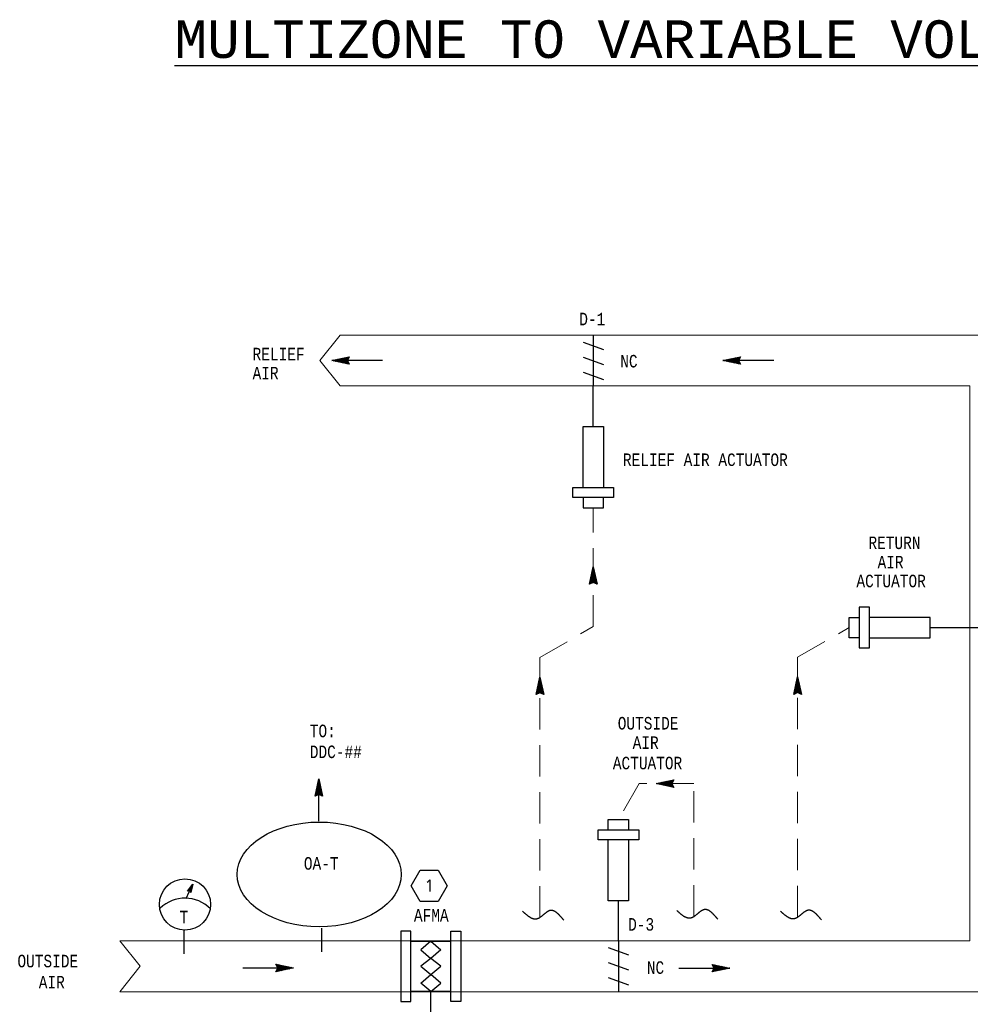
# Model space of a CAD drawing. Header units: inches. Extents: x 2.3 to 31, y 2.5 to 18.9.
# Tile 2 of 6: x 2.3 to 9.9, y 9.2 to 17. Entities that reach past the tile are written whole.
import ezdxf
from ezdxf.enums import TextEntityAlignment as Align

# ---------------------------------------------------------------- set-up
doc = ezdxf.new("R2010")
doc.units = ezdxf.units.IN
doc.header["$MEASUREMENT"] = 0
doc.linetypes.add('HIDDEN', pattern=[0.375, 0.25, -0.125])
doc.layers.get('0').update_dxf_attribs({"lineweight": 13})
for name, color, linetype, lineweight in [('G-Anno-Std-Text-Tag', 231, 'Continuous', 30), ('M-ANNO-SYMB', 6, 'Continuous', 30), ('M-ANNO-TEXT', 2, 'Continuous', 30), ('M-DIAG-GRPH', 6, 'Continuous', 13)]:
    doc.layers.add(name, color=color, linetype=linetype, lineweight=lineweight)
doc.styles.add('Annotative', font='simplex.shx', dxfattribs={"width": 0.85, "height": 0.125})
doc.styles.add('CONTROLTXT', font='monotxt.shx')

# ---------------------------------------------------------------- blocks, each defined once
blk = doc.blocks.new('_TagHexagon')
at = {"color": 0, "linetype": 'ByBlock', "flags": 128}
blk.add_lwpolyline([(-0.1443, 0), (-0.0722, 0.125), (0.0722, 0.125), (0.1443, 0), (0.0722, -0.125), (-0.0722, -0.125), (-0.1443, 0)], close=True, dxfattribs=at)
at = {"color": 0, "style": 'Annotative'}
blk.add_attdef('TAGNUMBER', text='', height=0.0938, dxfattribs=at).set_placement((0, -0.0469), align=Align.CENTER)

msp = doc.modelspace()

# ---------------------------------------------------------------- linework, layer by layer
at = {"layer": 'M-ANNO-SYMB', "linetype": 'Continuous'}
for p, q in [((6.8577, 14.5089), (6.8577, 14.1038)), ((6.7762, 14.4539), (6.9395, 14.3943)), ((4.7705, 14.3063), (4.9105, 14.3363)), ((4.9105, 14.2763), (4.7705, 14.3063)), ((5.1756, 14.3063), (4.7705, 14.3063)), ((4.7731, 14.3069), (4.7746, 14.3054)), ((4.7772, 14.3078), (4.7749, 14.3054)), ((4.7819, 14.3088), (4.7881, 14.3026)), ((4.7907, 14.3107), (4.7836, 14.3036)), ((4.7906, 14.3107), (4.8016, 14.2997)), ((4.8042, 14.3136), (4.7924, 14.3017)), ((4.7994, 14.3124), (4.8151, 14.2968)), ((4.8177, 14.3165), (4.801, 14.2998)), ((4.8081, 14.3143), (4.8286, 14.2938)), ((4.8312, 14.3193), (4.8097, 14.2979)), ((4.8169, 14.3162), (4.8421, 14.2909)), ((4.8447, 14.3222), (4.8185, 14.2961)), ((4.8256, 14.3181), (4.8556, 14.2881)), ((4.8583, 14.3251), (4.8272, 14.2942)), ((4.8342, 14.32), (4.8691, 14.2852)), ((4.8718, 14.3281), (4.836, 14.2923)), ((4.843, 14.3218), (4.8826, 14.2823)), ((4.8853, 14.331), (4.8447, 14.2904)), ((4.8518, 14.3237), (4.8961, 14.2794)), ((4.8988, 14.3338), (4.8535, 14.2886)), ((4.8605, 14.3256), (4.9096, 14.2766)), ((4.9091, 14.3337), (4.8623, 14.2867)), ((4.8693, 14.3275), (4.9006, 14.2962)), ((4.8985, 14.3124), (4.8709, 14.2848)), ((4.878, 14.3293), (4.8974, 14.3099)), ((4.898, 14.3013), (4.8796, 14.2829)), ((4.8868, 14.3312), (4.9009, 14.3171)), ((4.9105, 14.3363), (4.8955, 14.3063)), ((4.8955, 14.3331), (4.9044, 14.3242)), ((4.8955, 14.3063), (4.9105, 14.2763)), ((4.9043, 14.335), (4.908, 14.3312)), ((6.7762, 14.3343), (6.9395, 14.2746)), ((7.893, 14.3063), (8.0331, 14.3363)), ((8.2981, 14.3063), (7.893, 14.3063)), ((8.0331, 14.2763), (7.893, 14.3063)), ((7.8957, 14.3069), (7.8972, 14.3054)), ((7.8998, 14.3078), (7.8974, 14.3054)), ((7.9044, 14.3088), (7.9107, 14.3026)), ((7.9133, 14.3107), (7.9062, 14.3036)), ((7.9132, 14.3107), (7.9242, 14.2997)), ((7.9268, 14.3136), (7.9149, 14.3017)), ((7.9219, 14.3124), (7.9377, 14.2968)), ((7.9403, 14.3165), (7.9235, 14.2998)), ((7.9307, 14.3143), (7.9512, 14.2938)), ((7.9538, 14.3193), (7.9323, 14.2979)), ((7.9394, 14.3162), (7.9647, 14.2909)), ((7.9673, 14.3222), (7.941, 14.2961)), ((7.9482, 14.3181), (7.9782, 14.2881)), ((7.9808, 14.3251), (7.9498, 14.2942)), ((7.9568, 14.32), (7.9917, 14.2852)), ((7.9943, 14.3281), (7.9586, 14.2923)), ((7.9656, 14.3218), (8.0052, 14.2823)), ((8.0078, 14.331), (7.9673, 14.2904)), ((7.9743, 14.3237), (8.0187, 14.2794)), ((8.0213, 14.3338), (7.9761, 14.2886)), ((7.9831, 14.3256), (8.0322, 14.2766)), ((8.0317, 14.3337), (7.9848, 14.2867)), ((7.9918, 14.3275), (8.0232, 14.2962)), ((8.0211, 14.3124), (7.9934, 14.2848)), ((8.0006, 14.3293), (8.0199, 14.3099)), ((8.0206, 14.3013), (8.0022, 14.2829)), ((8.0093, 14.3312), (8.0234, 14.3171)), ((8.0331, 14.3363), (8.0181, 14.3063)), ((8.0181, 14.3331), (8.0269, 14.3242)), ((8.0181, 14.3063), (8.0331, 14.2763)), ((8.0268, 14.335), (8.0306, 14.3312)), ((4.9015, 14.2942), (4.8884, 14.2811)), ((4.9051, 14.2872), (4.8971, 14.2792)), ((4.9086, 14.2801), (4.9059, 14.2773)), ((8.0241, 14.2942), (8.0109, 14.2811)), ((8.0277, 14.2872), (8.0197, 14.2792)), ((8.0312, 14.2801), (8.0284, 14.2773)), ((6.7762, 14.2145), (6.9395, 14.1548)), ((6.6956, 13.2125), (6.6956, 13.2936)), ((6.6956, 13.2936), (7.0197, 13.2936)), ((7.0197, 13.2936), (7.0197, 13.2125)), ((7.0197, 13.2125), (6.6956, 13.2125)), ((6.7767, 13.2125), (6.7767, 13.1315)), ((6.9387, 13.1315), (6.9387, 13.2125)), ((6.7767, 13.1315), (6.9387, 13.1315)), ((6.8277, 12.5212), (6.8577, 12.6613)), ((6.8602, 12.6499), (6.8539, 12.6436)), ((6.8583, 12.6586), (6.8568, 12.6571)), ((6.8592, 12.6545), (6.8568, 12.6569)), ((6.8577, 12.6613), (6.8877, 12.5212)), ((6.8769, 12.5712), (6.8279, 12.5221)), ((6.8751, 12.58), (6.8308, 12.5356)), ((6.8732, 12.5887), (6.8337, 12.5491)), ((6.8713, 12.5975), (6.8366, 12.5626)), ((6.8694, 12.6061), (6.8394, 12.5761)), ((6.8852, 12.533), (6.8399, 12.5782)), ((6.8823, 12.5465), (6.8418, 12.587)), ((6.8676, 12.6149), (6.8423, 12.5896)), ((6.8794, 12.56), (6.8437, 12.5957)), ((6.8657, 12.6236), (6.8452, 12.6031)), ((6.8764, 12.5735), (6.8456, 12.6045)), ((6.8736, 12.587), (6.8474, 12.6132)), ((6.8638, 12.6324), (6.8482, 12.6166)), ((6.8707, 12.6005), (6.8493, 12.622)), ((6.8621, 12.6411), (6.8511, 12.6301)), ((6.8678, 12.614), (6.8512, 12.6307)), ((6.8649, 12.6275), (6.8531, 12.6394)), ((6.8621, 12.641), (6.8549, 12.6481)), ((6.8577, 12.5362), (6.8277, 12.5212)), ((6.8314, 12.5231), (6.8287, 12.5258)), ((6.8386, 12.5266), (6.8306, 12.5346)), ((6.8456, 12.5302), (6.8324, 12.5434)), ((6.8527, 12.5337), (6.8343, 12.5521)), ((6.8638, 12.5332), (6.8362, 12.5609)), ((6.8851, 12.5226), (6.8381, 12.5695)), ((6.8788, 12.5625), (6.8476, 12.5311)), ((6.8877, 12.5212), (6.8577, 12.5362)), ((6.8807, 12.5537), (6.8613, 12.5344)), ((6.8826, 12.545), (6.8684, 12.5308)), ((6.8844, 12.5362), (6.8756, 12.5273)), ((6.8863, 12.5275), (6.8826, 12.5237)), ((9.0615, 12.338), (8.9805, 12.338)), ((8.9805, 12.338), (8.9805, 12.0139)), ((9.0615, 12.0139), (9.0615, 12.338)), ((8.8995, 12.257), (8.9805, 12.257)), ((8.8995, 12.0949), (8.8995, 12.257)), ((9.8644, 12.1758), (10.2695, 12.1758)), ((8.9805, 12.0949), (8.8995, 12.0949)), ((8.9805, 12.0139), (9.0615, 12.0139)), ((6.402, 11.6403), (6.432, 11.7804)), ((6.4475, 11.7078), (6.408, 11.6682)), ((6.4456, 11.7166), (6.4109, 11.6817)), ((6.4437, 11.7252), (6.4137, 11.6952)), ((6.4566, 11.6656), (6.4161, 11.7061)), ((6.4419, 11.734), (6.4166, 11.7087)), ((6.4537, 11.6791), (6.418, 11.7148)), ((6.44, 11.7427), (6.4195, 11.7222)), ((6.4507, 11.6926), (6.4199, 11.7236)), ((6.4479, 11.7061), (6.4217, 11.7323)), ((6.4381, 11.7515), (6.4225, 11.7357)), ((6.445, 11.7196), (6.4236, 11.7411)), ((6.4364, 11.7602), (6.4254, 11.7492)), ((6.4421, 11.7331), (6.4255, 11.7499)), ((6.4392, 11.7466), (6.4274, 11.7585)), ((6.4345, 11.769), (6.4282, 11.7627)), ((6.4364, 11.7601), (6.4292, 11.7672)), ((6.4326, 11.7777), (6.4311, 11.7762)), ((6.4335, 11.7736), (6.4311, 11.776)), ((6.432, 11.7804), (6.462, 11.6403)), ((8.4592, 11.6422), (8.4892, 11.7823)), ((8.5047, 11.7097), (8.4652, 11.6701)), ((8.5028, 11.7185), (8.4681, 11.6836)), ((8.501, 11.7271), (8.4709, 11.6971)), ((8.5138, 11.6675), (8.4733, 11.708)), ((8.4991, 11.7359), (8.4738, 11.7106)), ((8.511, 11.681), (8.4752, 11.7167)), ((8.4972, 11.7446), (8.4767, 11.7241)), ((8.508, 11.6945), (8.4771, 11.7255)), ((8.5051, 11.708), (8.479, 11.7342)), ((8.4953, 11.7534), (8.4797, 11.7376)), ((8.5022, 11.7215), (8.4808, 11.743)), ((8.4936, 11.7621), (8.4826, 11.7511)), ((8.4993, 11.735), (8.4827, 11.7517)), ((8.4965, 11.7485), (8.4846, 11.7604)), ((8.4917, 11.7709), (8.4855, 11.7646)), ((8.4936, 11.762), (8.4865, 11.7691)), ((8.4898, 11.7796), (8.4883, 11.7781)), ((8.4907, 11.7755), (8.4883, 11.7779)), ((8.4892, 11.7823), (8.5192, 11.6422)), ((6.432, 11.6553), (6.402, 11.6403)), ((6.4512, 11.6903), (6.4022, 11.6412)), ((6.4057, 11.6422), (6.403, 11.6449)), ((6.4129, 11.6457), (6.4049, 11.6537)), ((6.4494, 11.6991), (6.4051, 11.6547)), ((6.4199, 11.6493), (6.4067, 11.6625)), ((6.427, 11.6528), (6.4086, 11.6712)), ((6.4381, 11.6523), (6.4105, 11.68)), ((6.4594, 11.6417), (6.4124, 11.6886)), ((6.4595, 11.6521), (6.4142, 11.6973)), ((6.4531, 11.6816), (6.4219, 11.6502)), ((6.462, 11.6403), (6.432, 11.6553)), ((6.455, 11.6728), (6.4356, 11.6535)), ((6.4569, 11.6641), (6.4427, 11.6499)), ((6.4587, 11.6553), (6.4499, 11.6464)), ((6.4606, 11.6466), (6.4569, 11.6428)), ((8.4892, 11.6572), (8.4592, 11.6422)), ((8.5085, 11.6922), (8.4594, 11.6431)), ((8.4629, 11.6441), (8.4602, 11.6468)), ((8.4701, 11.6476), (8.4621, 11.6556)), ((8.5066, 11.701), (8.4623, 11.6566)), ((8.4771, 11.6512), (8.4639, 11.6643)), ((8.4842, 11.6547), (8.4658, 11.6731)), ((8.4953, 11.6542), (8.4677, 11.6819)), ((8.5166, 11.6436), (8.4696, 11.6905)), ((8.5167, 11.654), (8.4714, 11.6992)), ((8.5103, 11.6835), (8.4791, 11.6521)), ((8.5192, 11.6422), (8.4892, 11.6572)), ((8.5122, 11.6747), (8.4928, 11.6553)), ((8.5141, 11.666), (8.5, 11.6518)), ((8.516, 11.6572), (8.5071, 11.6483)), ((8.5178, 11.6485), (8.5141, 11.6447)), ((4.6376, 10.8296), (4.6676, 10.9696)), ((4.6775, 10.9232), (4.6522, 10.898)), ((4.6756, 10.932), (4.6551, 10.9115)), ((4.6835, 10.8953), (4.6573, 10.9216)), ((4.6737, 10.9407), (4.6581, 10.925)), ((4.6806, 10.9088), (4.6592, 10.9303)), ((4.672, 10.9495), (4.661, 10.9385)), ((4.6777, 10.9223), (4.6611, 10.9391)), ((4.6748, 10.9358), (4.663, 10.9477)), ((4.6701, 10.9582), (4.6638, 10.952)), ((4.672, 10.9493), (4.6648, 10.9565)), ((4.6682, 10.967), (4.6667, 10.9655)), ((4.6691, 10.9628), (4.6667, 10.9652)), ((4.6676, 10.9696), (4.6976, 10.8296)), ((7.361, 10.9308), (7.501, 10.9608)), ((7.501, 10.9007), (7.361, 10.9308)), ((7.3636, 10.9314), (7.3651, 10.9299)), ((7.3677, 10.9323), (7.3654, 10.9299)), ((7.3724, 10.9333), (7.3786, 10.927)), ((7.3812, 10.9351), (7.3741, 10.928)), ((7.3811, 10.9351), (7.3921, 10.9241)), ((7.3947, 10.938), (7.3829, 10.9261)), ((7.3899, 10.9369), (7.4056, 10.9212)), ((7.4083, 10.9409), (7.3915, 10.9242)), ((7.3986, 10.9388), (7.4191, 10.9182)), ((7.4218, 10.9438), (7.4002, 10.9224)), ((7.4074, 10.9406), (7.4326, 10.9154)), ((7.4353, 10.9466), (7.409, 10.9205)), ((7.4161, 10.9425), (7.4461, 10.9125)), ((7.4488, 10.9495), (7.4178, 10.9186)), ((7.4248, 10.9444), (7.4596, 10.9096)), ((7.4623, 10.9525), (7.4265, 10.9167)), ((7.4335, 10.9463), (7.4731, 10.9067)), ((7.4758, 10.9554), (7.4353, 10.9149)), ((7.4423, 10.9481), (7.4866, 10.9039)), ((7.4893, 10.9583), (7.444, 10.913)), ((7.451, 10.95), (7.5001, 10.901)), ((7.4996, 10.9581), (7.4528, 10.9111)), ((7.4598, 10.9519), (7.4911, 10.9206)), ((7.489, 10.9369), (7.4614, 10.9092)), ((7.4685, 10.9538), (7.4879, 10.9344)), ((7.4885, 10.9257), (7.4701, 10.9074)), ((7.4773, 10.9556), (7.4914, 10.9415)), ((7.501, 10.9608), (7.486, 10.9308)), ((7.486, 10.9575), (7.4949, 10.9486)), ((7.486, 10.9308), (7.501, 10.9007)), ((7.4948, 10.9594), (7.4985, 10.9556)), ((4.6676, 10.8446), (4.6376, 10.8296)), ((4.6868, 10.8796), (4.6378, 10.8304)), ((4.6485, 10.8349), (4.6405, 10.8429)), ((4.685, 10.8883), (4.6407, 10.8439)), ((4.6555, 10.8386), (4.6423, 10.8517)), ((4.6831, 10.8971), (4.6436, 10.8574)), ((4.6626, 10.8421), (4.6442, 10.8604)), ((4.6737, 10.8416), (4.6461, 10.8692)), ((4.6812, 10.9058), (4.6465, 10.871)), ((4.695, 10.8309), (4.648, 10.8778)), ((4.6793, 10.9145), (4.6493, 10.8845)), ((4.6951, 10.8413), (4.6498, 10.8866)), ((4.6922, 10.8548), (4.6517, 10.8953)), ((4.6893, 10.8683), (4.6536, 10.9041)), ((4.6863, 10.8818), (4.6555, 10.9128)), ((4.6887, 10.8708), (4.6575, 10.8394)), ((4.6976, 10.8296), (4.6676, 10.8446)), ((4.6906, 10.8621), (4.6712, 10.8427)), ((4.6925, 10.8533), (4.6783, 10.8392)), ((4.6943, 10.8446), (4.6855, 10.8357)), ((7.492, 10.9186), (7.4789, 10.9055)), ((7.4956, 10.9116), (7.4876, 10.9036)), ((7.4991, 10.9045), (7.4964, 10.9017)), ((4.6413, 10.8314), (4.6386, 10.8342)), ((4.6962, 10.8358), (4.6925, 10.8321)), ((6.9776, 10.5629), (6.9776, 10.6439)), ((6.9776, 10.6439), (7.1396, 10.6439)), ((7.1396, 10.6439), (7.1396, 10.5629)), ((6.8965, 10.5629), (7.2206, 10.5629)), ((6.8965, 10.4818), (6.8965, 10.5629)), ((7.2206, 10.5629), (7.2206, 10.4818)), ((7.2206, 10.4818), (6.8965, 10.4818)), ((3.6196, 10.0729), (3.6606, 10.1289)), ((3.6358, 10.0736), (3.6196, 10.0729)), ((3.6512, 10.0853), (3.6198, 10.0733)), ((3.6254, 10.0732), (3.6235, 10.0783)), ((3.6522, 10.0895), (3.6238, 10.0787)), ((3.6292, 10.0734), (3.626, 10.0818)), ((3.6531, 10.0938), (3.6277, 10.0841)), ((3.6331, 10.0735), (3.6286, 10.0853)), ((3.6503, 10.081), (3.6303, 10.0734)), ((3.6379, 10.0711), (3.6312, 10.0888)), ((3.654, 10.098), (3.6317, 10.0895)), ((3.6452, 10.0622), (3.6337, 10.0922)), ((3.6549, 10.1022), (3.6356, 10.0949)), ((3.6461, 10.061), (3.6358, 10.0736)), ((3.6473, 10.0667), (3.6363, 10.0957)), ((3.6494, 10.0768), (3.637, 10.0721)), ((3.6487, 10.0733), (3.6388, 10.0992)), ((3.6485, 10.0726), (3.6395, 10.0691)), ((3.6558, 10.1064), (3.6396, 10.1003)), ((3.6501, 10.0798), (3.6414, 10.1027)), ((3.6476, 10.0683), (3.6419, 10.0662)), ((3.6567, 10.1107), (3.6435, 10.1057)), ((3.6515, 10.0864), (3.644, 10.1062)), ((3.6467, 10.0641), (3.6443, 10.0632)), ((3.6606, 10.1289), (3.6461, 10.061)), ((3.6529, 10.0929), (3.6465, 10.1097)), ((3.6576, 10.1149), (3.6475, 10.111)), ((3.6543, 10.0994), (3.6491, 10.1132)), ((3.6585, 10.1191), (3.6515, 10.1164)), ((3.6557, 10.106), (3.6517, 10.1167)), ((3.6571, 10.1125), (3.6542, 10.1201)), ((3.5904, 9.7597), (3.5904, 9.5716)), ((4.6888, 9.7769), (4.6888, 9.5888)), ((5.4016, 9.6727), (5.7214, 9.6727)), ((7.0584, 9.6784), (7.0584, 9.2733)), ((6.9769, 9.6234), (7.1402, 9.5639)), ((4.0596, 9.4594), (4.4647, 9.4594)), ((4.3397, 9.4594), (4.3247, 9.4894)), ((4.3247, 9.4894), (4.4647, 9.4594)), ((4.3247, 9.4294), (4.3397, 9.4594)), ((4.4647, 9.4594), (4.3247, 9.4294)), ((4.3747, 9.4401), (4.3255, 9.4891)), ((4.326, 9.432), (4.3729, 9.479)), ((4.3265, 9.4856), (4.3293, 9.4884)), ((4.3309, 9.4308), (4.3272, 9.4345)), ((4.33, 9.4785), (4.3381, 9.4865)), ((4.3397, 9.4326), (4.3308, 9.4415)), ((4.3337, 9.4715), (4.3468, 9.4846)), ((4.3484, 9.4345), (4.3343, 9.4486)), ((4.3659, 9.4383), (4.3346, 9.4695)), ((4.3364, 9.4319), (4.3817, 9.4771)), ((4.3367, 9.4533), (4.3643, 9.4809)), ((4.3372, 9.4644), (4.3556, 9.4828)), ((4.3572, 9.4364), (4.3378, 9.4558)), ((4.3834, 9.442), (4.3391, 9.4863)), ((4.3499, 9.4348), (4.3904, 9.4753)), ((4.3922, 9.4439), (4.3526, 9.4834)), ((4.3634, 9.4376), (4.3992, 9.4734)), ((4.4009, 9.4458), (4.3661, 9.4805)), ((4.3769, 9.4406), (4.4079, 9.4715)), ((4.4096, 9.4476), (4.3796, 9.4776)), ((4.3904, 9.4435), (4.4167, 9.4696)), ((4.4183, 9.4495), (4.3931, 9.4748)), ((4.4039, 9.4464), (4.4254, 9.4678)), ((4.4271, 9.4514), (4.4066, 9.4719)), ((4.4174, 9.4493), (4.4342, 9.4659)), ((4.4358, 9.4533), (4.4201, 9.4689)), ((4.431, 9.4521), (4.4428, 9.464)), ((4.4446, 9.455), (4.4336, 9.466)), ((4.4445, 9.455), (4.4516, 9.4621)), ((4.4533, 9.4569), (4.4471, 9.4631)), ((4.458, 9.4579), (4.4603, 9.4603)), ((4.4621, 9.4588), (4.4606, 9.4603)), ((6.9769, 9.5039), (7.1402, 9.4443)), ((7.5416, 9.4581), (7.9467, 9.4581)), ((7.8216, 9.4581), (7.8066, 9.4881)), ((7.8066, 9.4881), (7.9467, 9.4581)), ((7.8066, 9.4281), (7.8216, 9.4581)), ((7.9467, 9.4581), (7.8066, 9.4281)), ((7.8567, 9.4388), (7.8075, 9.4879)), ((7.808, 9.4307), (7.8549, 9.4777)), ((7.8085, 9.4844), (7.8113, 9.4871)), ((7.8129, 9.4295), (7.8091, 9.4332)), ((7.812, 9.4772), (7.82, 9.4852)), ((7.8216, 9.4313), (7.8128, 9.4402)), ((7.8156, 9.4702), (7.8288, 9.4834)), ((7.8304, 9.4332), (7.8163, 9.4473)), ((7.8479, 9.437), (7.8165, 9.4682)), ((7.8184, 9.4306), (7.8637, 9.4759)), ((7.8186, 9.452), (7.8463, 9.4796)), ((7.8191, 9.4631), (7.8375, 9.4815)), ((7.8391, 9.4351), (7.8198, 9.4545)), ((7.8654, 9.4407), (7.821, 9.485)), ((7.8319, 9.4335), (7.8724, 9.474)), ((7.8742, 9.4426), (7.8345, 9.4821)), ((7.8454, 9.4363), (7.8812, 9.4721)), ((7.8829, 9.4445), (7.848, 9.4792)), ((7.8589, 9.4393), (7.8899, 9.4702)), ((7.8915, 9.4463), (7.8615, 9.4764)), ((7.8724, 9.4422), (7.8987, 9.4684)), ((7.9003, 9.4482), (7.875, 9.4735)), ((7.8859, 9.4451), (7.9074, 9.4665)), ((7.909, 9.4501), (7.8885, 9.4706)), ((7.8994, 9.448), (7.9162, 9.4646)), ((7.9178, 9.452), (7.902, 9.4676)), ((7.9129, 9.4508), (7.9248, 9.4627)), ((7.9265, 9.4537), (7.9155, 9.4647)), ((7.9264, 9.4537), (7.9335, 9.4609)), ((7.9353, 9.4556), (7.929, 9.4619)), ((7.9399, 9.4566), (7.9423, 9.459)), ((7.9441, 9.4575), (7.9426, 9.459)), ((6.9769, 9.3843), (7.1402, 9.3246)), ((5.7214, 9.273), (5.4016, 9.273)), ((5.5615, 9.0748), (5.5615, 9.273))]:
    msp.add_line(p, q, dxfattribs=at)
at = {"layer": 'M-ANNO-SYMB', "color": 6, "linetype": 'Continuous'}
for p, q in [((6.8577, 13.7797), (6.8577, 14.1038)), ((9.5476, 12.176), (9.8645, 12.176)), ((7.0586, 9.6785), (7.0586, 9.9957))]:
    msp.add_line(p, q, dxfattribs=at)
at = {"layer": 'M-ANNO-SYMB'}
for p, q in [((4.6676, 10.6304), (4.6676, 10.9038)), ((3.6086, 10.0131), (3.6331, 10.0675))]:
    msp.add_line(p, q, dxfattribs=at)
at = {"layer": 'M-ANNO-SYMB', "linetype": 'Continuous', "flags": 128}
for points in [[(6.7767, 13.2936), (6.7767, 13.7797), (6.9387, 13.7797), (6.9387, 13.2936)], [(9.0615, 12.0949), (9.5476, 12.0949), (9.5476, 12.257), (9.0615, 12.257)], [(7.1396, 10.4818), (7.1396, 9.9957), (6.9776, 9.9957), (6.9776, 10.4818)], [(5.4016, 9.7526), (5.3217, 9.7526), (5.3217, 9.1931), (5.4016, 9.1931), (5.4016, 9.7526)], [(5.7214, 9.7526), (5.8013, 9.7526), (5.8013, 9.1931), (5.7214, 9.1931), (5.7214, 9.7526)], [(5.5615, 9.6727), (5.4816, 9.6031), (5.5615, 9.5365)], [(5.5615, 9.6727), (5.6414, 9.6031), (5.5615, 9.5365)], [(5.5615, 9.5365), (5.4816, 9.4729), (5.5615, 9.4077), (5.6414, 9.4729), (5.5615, 9.5365)], [(5.5615, 9.273), (5.4816, 9.3396), (5.5615, 9.4077)], [(5.5615, 9.273), (5.6414, 9.3396), (5.5615, 9.4077)]]:
    msp.add_lwpolyline(points, dxfattribs=at)
at = {"layer": 'M-ANNO-SYMB', "flags": 128}
for points in [[(6.6219, 9.842), (6.6203, 9.8439), (6.6186, 9.8458), (6.617, 9.8478), (6.6153, 9.8497), (6.6137, 9.8516), (6.6121, 9.8535), (6.6104, 9.8554), (6.6088, 9.8573), (6.6071, 9.8592), (6.6055, 9.861), (6.6038, 9.8629), (6.6022, 9.8648), (6.6006, 9.8666), (6.5989, 9.8684), (6.5973, 9.8702), (6.5956, 9.872), (6.594, 9.8738), (6.5923, 9.8756), (6.5907, 9.8773), (6.589, 9.879), (6.5874, 9.8807), (6.5858, 9.8824), (6.5841, 9.884), (6.5825, 9.8857), (6.5808, 9.8873), (6.5792, 9.8888), (6.5775, 9.8904), (6.5759, 9.8919), (6.5742, 9.8934), (6.5726, 9.8949), (6.5709, 9.8963), (6.5693, 9.8977), (6.5676, 9.899), (6.566, 9.9004), (6.5643, 9.9017), (6.5627, 9.9029), (6.561, 9.9041), (6.5594, 9.9053), (6.5577, 9.9064), (6.556, 9.9075), (6.5544, 9.9086), (6.5527, 9.9096), (6.5511, 9.9105), (6.5494, 9.9114), (6.5478, 9.9123), (6.5461, 9.9131), (6.5444, 9.9139), (6.5428, 9.9146), (6.5411, 9.9153), (6.5395, 9.9159), (6.5378, 9.9165), (6.5361, 9.917), (6.5345, 9.9174), (6.5328, 9.9178), (6.5311, 9.9182), (6.5295, 9.9185), (6.5278, 9.9187), (6.5261, 9.9189), (6.5245, 9.919), (6.5228, 9.919), (6.5211, 9.919), (6.5195, 9.9189), (6.5178, 9.9187), (6.5161, 9.9185), (6.5144, 9.9182), (6.5128, 9.9179), (6.5111, 9.9174), (6.5094, 9.9169), (6.5077, 9.9164), (6.506, 9.9158), (6.5044, 9.9151), (6.5027, 9.9144), (6.501, 9.9136), (6.4993, 9.9127), (6.4976, 9.9119), (6.4959, 9.9109), (6.4942, 9.9099), (6.4926, 9.9089), (6.4909, 9.9079), (6.4892, 9.9068), (6.4875, 9.9056), (6.4858, 9.9044), (6.4841, 9.9032), (6.4824, 9.902), (6.4807, 9.9007), (6.479, 9.8994), (6.4773, 9.8981), (6.4756, 9.8968), (6.4739, 9.8954), (6.4722, 9.8941), (6.4705, 9.8927), (6.4688, 9.8913), (6.4671, 9.8899), (6.4654, 9.8884), (6.4637, 9.887), (6.4619, 9.8856), (6.4602, 9.8841), (6.4585, 9.8827), (6.4568, 9.8813), (6.4551, 9.8798), (6.4534, 9.8784), (6.4517, 9.877), (6.4499, 9.8756), (6.4482, 9.8742), (6.4465, 9.8728), (6.4448, 9.8715), (6.4431, 9.8701), (6.4413, 9.8688), (6.4396, 9.8675), (6.4379, 9.8663), (6.4362, 9.865), (6.4344, 9.8638), (6.4327, 9.8626), (6.431, 9.8615), (6.4292, 9.8604), (6.4275, 9.8593), (6.4257, 9.8583), (6.424, 9.8573), (6.4223, 9.8564), (6.4205, 9.8555), (6.4188, 9.8546), (6.417, 9.8539), (6.4153, 9.8531), (6.4135, 9.8525), (6.4118, 9.8518), (6.41, 9.8513), (6.4083, 9.8508), (6.4065, 9.8503), (6.4048, 9.85), (6.403, 9.8497), (6.4013, 9.8494), (6.3995, 9.8493), (6.3978, 9.8492), (6.396, 9.8491), (6.3942, 9.8491), (6.3925, 9.8492), (6.3907, 9.8493), (6.3889, 9.8495), (6.3872, 9.8497), (6.3854, 9.85), (6.3836, 9.8503), (6.3818, 9.8507), (6.3801, 9.8511), (6.3783, 9.8516), (6.3765, 9.8522), (6.3748, 9.8528), (6.373, 9.8534), (6.3712, 9.8541), (6.3694, 9.8548), (6.3676, 9.8556), (6.3659, 9.8564), (6.3641, 9.8572), (6.3623, 9.8581), (6.3605, 9.859), (6.3587, 9.86), (6.357, 9.861), (6.3552, 9.862), (6.3534, 9.8631), (6.3516, 9.8642), (6.3498, 9.8654), (6.348, 9.8666), (6.3462, 9.8678), (6.3444, 9.869), (6.3426, 9.8703), (6.3408, 9.8716), (6.3391, 9.8729), (6.3373, 9.8742), (6.3355, 9.8756), (6.3337, 9.877), (6.3319, 9.8784), (6.3301, 9.8799), (6.3283, 9.8813), (6.3265, 9.8828), (6.3247, 9.8843), (6.3229, 9.8858), (6.3211, 9.8874), (6.3193, 9.8889), (6.3175, 9.8905), (6.3157, 9.892), (6.3139, 9.8936), (6.3121, 9.8952), (6.3103, 9.8968), (6.3085, 9.8985), (6.3067, 9.9001), (6.3049, 9.9017), (6.3031, 9.9034), (6.3013, 9.905), (6.2995, 9.9067), (6.2977, 9.9083), (6.2959, 9.91), (6.2941, 9.9116)], [(7.8515, 9.8493), (7.8498, 9.8512), (7.8482, 9.8531), (7.8465, 9.8551), (7.8449, 9.857), (7.8433, 9.8589), (7.8416, 9.8608), (7.84, 9.8627), (7.8383, 9.8646), (7.8367, 9.8665), (7.835, 9.8683), (7.8334, 9.8702), (7.8318, 9.8721), (7.8301, 9.8739), (7.8285, 9.8757), (7.8268, 9.8775), (7.8252, 9.8793), (7.8235, 9.8811), (7.8219, 9.8829), (7.8202, 9.8846), (7.8186, 9.8863), (7.817, 9.888), (7.8153, 9.8897), (7.8137, 9.8913), (7.812, 9.893), (7.8104, 9.8946), (7.8087, 9.8961), (7.8071, 9.8977), (7.8054, 9.8992), (7.8038, 9.9007), (7.8021, 9.9022), (7.8005, 9.9036), (7.7988, 9.905), (7.7972, 9.9063), (7.7955, 9.9077), (7.7939, 9.909), (7.7922, 9.9103), (7.7906, 9.9115), (7.7889, 9.9127), (7.7873, 9.9138), (7.7856, 9.9149), (7.7839, 9.916), (7.7823, 9.917), (7.7806, 9.9179), (7.779, 9.9188), (7.7773, 9.9197), (7.7757, 9.9205), (7.774, 9.9213), (7.7723, 9.922), (7.7707, 9.9227), (7.769, 9.9233), (7.7674, 9.9239), (7.7657, 9.9244), (7.764, 9.9248), (7.7624, 9.9252), (7.7607, 9.9256), (7.759, 9.9259), (7.7574, 9.9261), (7.7557, 9.9263), (7.754, 9.9264), (7.7523, 9.9264), (7.7507, 9.9264), (7.749, 9.9263), (7.7473, 9.9261), (7.7457, 9.9259), (7.744, 9.9256), (7.7423, 9.9253), (7.7406, 9.9248), (7.7389, 9.9243), (7.7373, 9.9238), (7.7356, 9.9232), (7.7339, 9.9225), (7.7322, 9.9218), (7.7305, 9.921), (7.7289, 9.9201), (7.7272, 9.9193), (7.7255, 9.9183), (7.7238, 9.9173), (7.7221, 9.9163), (7.7204, 9.9153), (7.7187, 9.9142), (7.717, 9.913), (7.7153, 9.9118), (7.7136, 9.9106), (7.7119, 9.9094), (7.7102, 9.908), (7.7086, 9.9067), (7.7069, 9.9054), (7.7052, 9.9041), (7.7035, 9.9027), (7.7017, 9.9014), (7.7, 9.9), (7.6983, 9.8986), (7.6966, 9.8972), (7.6949, 9.8957), (7.6932, 9.8943), (7.6915, 9.8929), (7.6898, 9.8914), (7.6881, 9.89), (7.6864, 9.8886), (7.6846, 9.8871), (7.6829, 9.8857), (7.6812, 9.8843), (7.6795, 9.8829), (7.6778, 9.8815), (7.6761, 9.8801), (7.6743, 9.8788), (7.6726, 9.8774), (7.6709, 9.8761), (7.6692, 9.8748), (7.6674, 9.8736), (7.6657, 9.8723), (7.664, 9.8711), (7.6622, 9.8699), (7.6605, 9.8688), (7.6588, 9.8677), (7.657, 9.8666), (7.6553, 9.8656), (7.6536, 9.8646), (7.6518, 9.8637), (7.6501, 9.8628), (7.6483, 9.8619), (7.6466, 9.8612), (7.6448, 9.8604), (7.6431, 9.8598), (7.6413, 9.8591), (7.6396, 9.8586), (7.6378, 9.8581), (7.6361, 9.8576), (7.6343, 9.8573), (7.6326, 9.857), (7.6308, 9.8567), (7.6291, 9.8566), (7.6273, 9.8565), (7.6255, 9.8564), (7.6238, 9.8564), (7.622, 9.8565), (7.6203, 9.8566), (7.6185, 9.8568), (7.6167, 9.857), (7.615, 9.8573), (7.6132, 9.8576), (7.6114, 9.858), (7.6096, 9.8584), (7.6079, 9.8589), (7.6061, 9.8595), (7.6043, 9.8601), (7.6025, 9.8607), (7.6008, 9.8614), (7.599, 9.8621), (7.5972, 9.8629), (7.5954, 9.8637), (7.5936, 9.8645), (7.5919, 9.8654), (7.5901, 9.8663), (7.5883, 9.8673), (7.5865, 9.8683), (7.5847, 9.8693), (7.5829, 9.8704), (7.5811, 9.8715), (7.5794, 9.8727), (7.5776, 9.8739), (7.5758, 9.8751), (7.574, 9.8763), (7.5722, 9.8776), (7.5704, 9.8789), (7.5686, 9.8802), (7.5668, 9.8815), (7.565, 9.8829), (7.5632, 9.8843), (7.5614, 9.8857), (7.5596, 9.8872), (7.5578, 9.8886), (7.556, 9.8901), (7.5543, 9.8916), (7.5525, 9.8931), (7.5507, 9.8947), (7.5489, 9.8962), (7.5471, 9.8978), (7.5453, 9.8993), (7.5435, 9.9009), (7.5417, 9.9025), (7.5399, 9.9041), (7.5381, 9.9058), (7.5363, 9.9074), (7.5345, 9.909), (7.5327, 9.9108), (7.5309, 9.9124), (7.5291, 9.9141), (7.5273, 9.9157), (7.5255, 9.9174), (7.5237, 9.919)], [(8.6791, 9.8438), (8.6775, 9.8457), (8.6759, 9.8476), (8.6742, 9.8497), (8.6726, 9.8516), (8.6709, 9.8535), (8.6693, 9.8554), (8.6676, 9.8573), (8.666, 9.8592), (8.6644, 9.8611), (8.6627, 9.8629), (8.6611, 9.8648), (8.6594, 9.8667), (8.6578, 9.8685), (8.6561, 9.8703), (8.6545, 9.8721), (8.6528, 9.8739), (8.6512, 9.8757), (8.6496, 9.8775), (8.6479, 9.8792), (8.6463, 9.8809), (8.6446, 9.8826), (8.643, 9.8843), (8.6413, 9.8859), (8.6397, 9.8876), (8.638, 9.8892), (8.6364, 9.8907), (8.6347, 9.8923), (8.6331, 9.8938), (8.6314, 9.8953), (8.6298, 9.8968), (8.6281, 9.8982), (8.6265, 9.8996), (8.6248, 9.9009), (8.6232, 9.9023), (8.6215, 9.9036), (8.6199, 9.9048), (8.6182, 9.906), (8.6166, 9.9072), (8.6149, 9.9083), (8.6133, 9.9094), (8.6116, 9.9105), (8.61, 9.9115), (8.6083, 9.9124), (8.6066, 9.9133), (8.605, 9.9142), (8.6033, 9.915), (8.6017, 9.9158), (8.6, 9.9165), (8.5983, 9.9172), (8.5967, 9.9178), (8.595, 9.9184), (8.5933, 9.9189), (8.5917, 9.9193), (8.59, 9.9197), (8.5884, 9.9201), (8.5867, 9.9204), (8.585, 9.9206), (8.5834, 9.9208), (8.5817, 9.9209), (8.58, 9.9209), (8.5783, 9.9209), (8.5767, 9.9208), (8.575, 9.9206), (8.5733, 9.9204), (8.5716, 9.9201), (8.57, 9.9198), (8.5683, 9.9193), (8.5666, 9.9188), (8.5649, 9.9183), (8.5632, 9.9177), (8.5616, 9.917), (8.5599, 9.9163), (8.5582, 9.9155), (8.5565, 9.9146), (8.5548, 9.9138), (8.5531, 9.9128), (8.5515, 9.9118), (8.5498, 9.9108), (8.5481, 9.9098), (8.5464, 9.9087), (8.5447, 9.9075), (8.543, 9.9063), (8.5413, 9.9051), (8.5396, 9.9039), (8.5379, 9.9026), (8.5362, 9.9013), (8.5345, 9.9), (8.5328, 9.8987), (8.5311, 9.8973), (8.5294, 9.896), (8.5277, 9.8946), (8.526, 9.8932), (8.5243, 9.8918), (8.5226, 9.8903), (8.5209, 9.8889), (8.5192, 9.8875), (8.5175, 9.886), (8.5157, 9.8846), (8.514, 9.8832), (8.5123, 9.8817), (8.5106, 9.8803), (8.5089, 9.8789), (8.5072, 9.8775), (8.5054, 9.8761), (8.5037, 9.8747), (8.502, 9.8734), (8.5003, 9.872), (8.4986, 9.8707), (8.4968, 9.8694), (8.4951, 9.8682), (8.4934, 9.8669), (8.4916, 9.8657), (8.4899, 9.8645), (8.4882, 9.8634), (8.4864, 9.8623), (8.4847, 9.8612), (8.483, 9.8602), (8.4812, 9.8592), (8.4795, 9.8583), (8.4777, 9.8574), (8.476, 9.8565), (8.4743, 9.8558), (8.4725, 9.855), (8.4708, 9.8544), (8.469, 9.8537), (8.4673, 9.8532), (8.4655, 9.8527), (8.4638, 9.8522), (8.462, 9.8519), (8.4602, 9.8516), (8.4585, 9.8513), (8.4567, 9.8512), (8.455, 9.8511), (8.4532, 9.851), (8.4515, 9.851), (8.4497, 9.8511), (8.4479, 9.8512), (8.4461, 9.8514), (8.4444, 9.8516), (8.4426, 9.8519), (8.4408, 9.8522), (8.4391, 9.8526), (8.4373, 9.853), (8.4355, 9.8535), (8.4338, 9.8541), (8.432, 9.8547), (8.4302, 9.8553), (8.4284, 9.856), (8.4266, 9.8567), (8.4249, 9.8575), (8.4231, 9.8583), (8.4213, 9.8591), (8.4195, 9.86), (8.4177, 9.8609), (8.416, 9.8619), (8.4142, 9.8629), (8.4124, 9.8639), (8.4106, 9.865), (8.4088, 9.8661), (8.407, 9.8673), (8.4052, 9.8685), (8.4034, 9.8697), (8.4016, 9.8709), (8.3999, 9.8722), (8.3981, 9.8735), (8.3963, 9.8748), (8.3945, 9.8761), (8.3927, 9.8775), (8.3909, 9.8789), (8.3891, 9.8803), (8.3873, 9.8818), (8.3855, 9.8832), (8.3837, 9.8847), (8.3819, 9.8862), (8.3801, 9.8877), (8.3783, 9.8893), (8.3765, 9.8908), (8.3747, 9.8924), (8.3729, 9.8939), (8.3711, 9.8955), (8.3693, 9.8971), (8.3675, 9.8987), (8.3657, 9.9004), (8.3639, 9.902), (8.3621, 9.9036), (8.3603, 9.9053), (8.3585, 9.9069), (8.3567, 9.9086), (8.3549, 9.9102), (8.3531, 9.9119), (8.3514, 9.9135)]]:
    msp.add_lwpolyline(points, dxfattribs=at)
at = {"layer": 'M-ANNO-SYMB'}
msp.add_circle((3.5991, 9.9662), 0.2048, dxfattribs=at)
msp.add_arc((3.5995, 9.7326), 0.284, 44.36924, 134.32469, dxfattribs=at)
msp.add_ellipse((4.6705, 10.206), major_axis=(0.6546, 0), ratio=0.638644, dxfattribs=at)
at = {"layer": 'M-DIAG-GRPH', "color": 6, "linetype": 'HIDDEN'}
for p, q in [((6.8577, 12.183), (6.8577, 13.1315)), ((6.432, 11.9377), (6.8577, 12.183)), ((8.4892, 11.9396), (8.8995, 12.176)), ((6.432, 9.8621), (6.432, 11.9377)), ((8.4892, 9.864), (8.4892, 11.9396)), ((7.2239, 10.9308), (7.0586, 10.6439)), ((7.6615, 10.9308), (7.2239, 10.9308)), ((7.6615, 9.8695), (7.6615, 10.9308))]:
    msp.add_line(p, q, dxfattribs=at)
at = {"layer": 'M-DIAG-GRPH', "color": 6, "linetype": 'Continuous'}
for p, q in [((3.0789, 9.6769), (9.8645, 9.6769)), ((3.0789, 9.2683), (9.182, 9.2683)), ((18.5259, 9.2683), (9.182, 9.2683))]:
    msp.add_line(p, q, dxfattribs=at)
at = {"layer": 'M-DIAG-GRPH', "color": 6, "linetype": 'Continuous', "flags": 128}
for points in [[(15.2947, 14.5089), (4.8385, 14.5089), (4.6765, 14.3063), (4.8385, 14.1038), (9.8645, 14.1038), (9.8645, 9.6769)], [(7.1314, 14.5086), (18.578, 14.5086), (18.416, 14.3061), (18.6185, 14.1035), (16.3252, 14.1035)], [(3.0789, 9.2686), (3.0789, 9.2686), (3.2409, 9.4729), (3.0789, 9.6769)]]:
    msp.add_lwpolyline(points, dxfattribs=at)

# ---------------------------------------------------------------- block references
at = {"layer": 'G-Anno-Std-Text-Tag'}
ref = msp.add_blockref('_TagHexagon', (5.5483, 10.1159), dxfattribs=at)
ref.add_attrib('TAGNUMBER', '1', dxfattribs={"layer": '0', "color": 0, "transparency": 16777216, "height": 0.0938, "style": 'Annotative'}).set_placement((5.5483, 10.069), align=Align.CENTER)

# ---------------------------------------------------------------- texts
at = {"layer": 'M-ANNO-TEXT', "linetype": 'Continuous', "style": 'CONTROLTXT'}
msp.add_text('%%UMULTIZONE TO VARIABLE VOLUME CONTROL SCHEMATIC', height=0.3, dxfattribs=at).set_placement((9.4881, 16.7206), align=Align.CENTER)
at = {"layer": 'M-ANNO-TEXT', "linetype": 'Continuous', "style": 'CONTROLTXT', "width": 0.8}
for s, p in [('D-1', (6.7462, 14.5878)), ('RELIEF', (4.1386, 14.3078)), ('NC', (7.0732, 14.2513)), ('AIR', (4.1386, 14.1558)), ('RELIEF AIR ACTUATOR', (7.0948, 13.4648)), ('ACTUATOR', (8.9583, 12.4974)), ('ACTUATOR', (7.014, 11.0448)), ('D-3', (7.1361, 9.7575)), ('NC', (7.2855, 9.4128))]:
    msp.add_text(s, height=0.1, dxfattribs=at).set_placement(p)
for s, p in [('RETURN', (9.2622, 12.8023)), ('AIR', (9.2311, 12.6476)), ('OUTSIDE', (7.2955, 11.3623)), ('AIR', (7.2762, 11.2076)), ('OA-T', (4.6864, 10.244)), ('OUTSIDE', (2.504, 9.4649)), ('AIR', (2.5357, 9.2961))]:
    msp.add_text(s, height=0.1, dxfattribs=at).set_placement(p, align=Align.CENTER)
at = {"layer": 'M-ANNO-TEXT', "style": 'CONTROLTXT', "width": 0.8}
for s, p in [('TO:', (4.5952, 11.301)), ('DDC-##', (4.5952, 11.1343)), ('T', (3.5557, 9.8162))]:
    msp.add_text(s, height=0.1, dxfattribs=at).set_placement(p)
at = {"layer": 'M-ANNO-TEXT', "color": 3, "linetype": 'Continuous', "style": 'CONTROLTXT', "width": 0.8}
msp.add_text('AFMA', height=0.1, dxfattribs=at).set_placement((5.5649, 9.8299), align=Align.CENTER)

doc.saveas('drawing.dxf')
